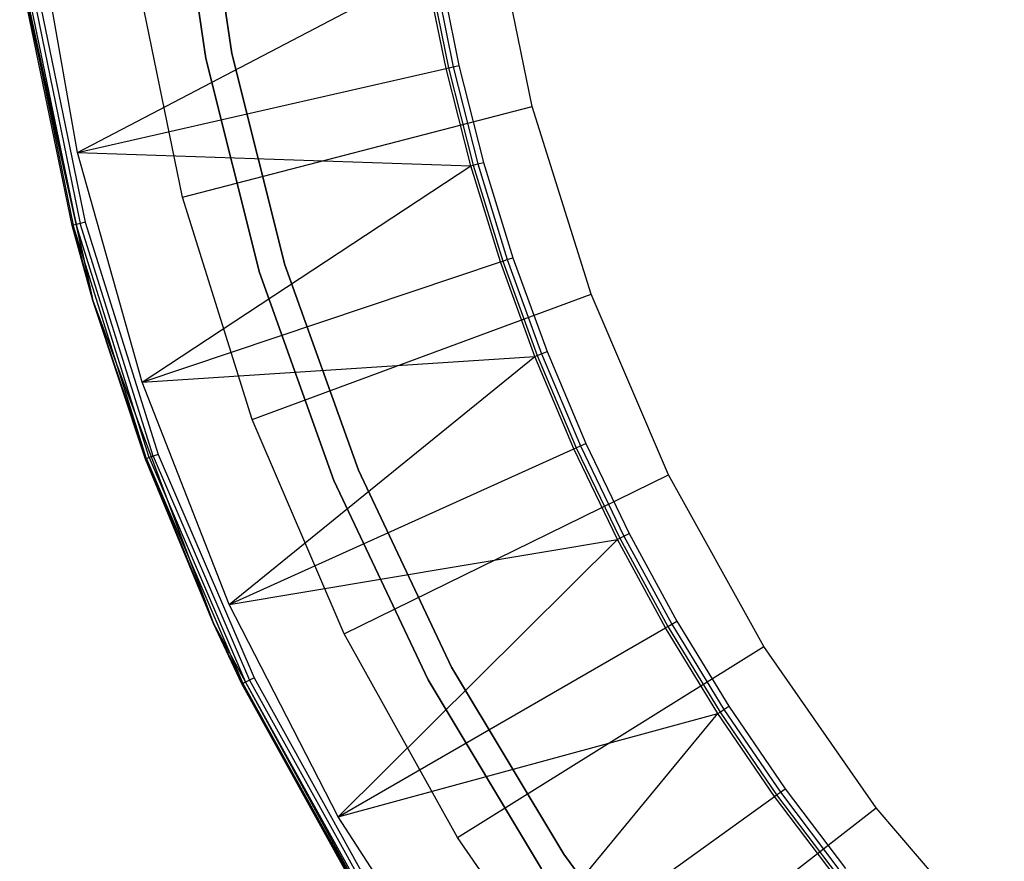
# Model space of a CAD drawing. Extents: x 0.02 to 4.27, y -2.13 to 2.13.
# Tile 2 of 13: x 0.04 to 0.91, y -1.09 to -0.35. Entities that reach past the tile are written whole.
import ezdxf

# ---------------------------------------------------------------- set-up
doc = ezdxf.new("R2010")
doc.units = 0
doc.header["$MEASUREMENT"] = 0
doc.layers.get('0').update_dxf_attribs({"color": 13, "linetype": 'CONTINUOUS'})

# ---------------------------------------------------------------- blocks, each defined once
blk = doc.blocks.new('LAMPKA_CHINSKA2_STL')
at = {"color": 0}
for p, q in [((0.20677, -0.38598, 11.26378), (0.17829, -0.19393, 11.26378)), ((0.17829, -0.19393, 11.25984), (0.20677, -0.38598, 11.25984)), ((0.22969, -0.38143, 11.34459), (0.20154, -0.19164, 11.34459)), ((0.20154, -0.19164, 11.34065), (0.22969, -0.38143, 11.34065)), ((0.22969, -0.38143, 11.34459), (0.20154, -0.19164, 11.34459)), ((0.20154, -0.19164, 11.34065), (0.22969, -0.38143, 11.34065)), ((0.49388, -0.42809, 12.55906), (0.45905, -0.25862, 12.55906)), ((0.49388, -0.42809, 12.55906), (0.45905, -0.25862, 12.55906)), ((0.09375, -0.4687, 11.06299), (0.05729, -0.26191, 11.06299)), ((0.09375, -0.4687, 11.06299), (0.05729, -0.26191, 11.06299)), ((0.0429, -0.30256), (0.10738, -0.59896)), ((0.0429, -0.30256), (0.10738, -0.59896)), ((0.09375, -0.4687, 11.06299), (0.40055, -0.30799, 12.62844)), ((0.09375, -0.4687, 11.06299), (0.40055, -0.30799, 12.62844)), ((0.18611, -0.50777, 11.06299), (0.1448, -0.30676, 11.06299)), ((0.18611, -0.50777, 11.06299), (0.1448, -0.30676, 11.06299)), ((0.41807, -0.39467, 12.62844), (0.40055, -0.30799, 12.62844)), ((0.41807, -0.39467, 12.62844), (0.40055, -0.30799, 12.62844)), ((0.40276, -0.3076, 12.63326), (0.42026, -0.39417, 12.63326)), ((0.40276, -0.3076, 12.63326), (0.42026, -0.39417, 12.63326)), ((0.40683, -0.30688, 12.6366), (0.42429, -0.39325, 12.6366)), ((0.40683, -0.30688, 12.6366), (0.42429, -0.39325, 12.6366)), ((0.41193, -0.30598, 12.6378), (0.42933, -0.3921, 12.6378)), ((0.41193, -0.30598, 12.6378), (0.42933, -0.3921, 12.6378)), ((0.05745, -0.32014, 0.23622), (0.10056, -0.52992, 0.23622)), ((0.05745, -0.32014, 0.23622), (0.10056, -0.52992, 0.23622)), ((0.08913, -0.53288, 0.22441), (0.04578, -0.32193, 0.22441)), ((0.04578, -0.32193, 0.22441), (0.10738, -0.59896)), ((0.04578, -0.32193, 0.22441), (0.10738, -0.59896)), ((0.08913, -0.53288, 0.22441), (0.04578, -0.32193, 0.22441)), ((0.04666, -0.3218, 0.22893), (0.09, -0.53266, 0.22893)), ((0.04666, -0.3218, 0.22893), (0.09, -0.53266, 0.22893)), ((0.0492, -0.32141, 0.23276), (0.09248, -0.53202, 0.23276)), ((0.0492, -0.32141, 0.23276), (0.09248, -0.53202, 0.23276)), ((0.05298, -0.32083, 0.23532), (0.09619, -0.53106, 0.23532)), ((0.05298, -0.32083, 0.23532), (0.09619, -0.53106, 0.23532)), ((0.25395, -0.57432, 11.26378), (0.20677, -0.38598, 11.26378)), ((0.20677, -0.38598, 11.25984), (0.25395, -0.57432, 11.25984)), ((0.27631, -0.56754, 11.34459), (0.22969, -0.38143, 11.34459)), ((0.22969, -0.38143, 11.34459), (0.22969, -0.38143, 11.34065)), ((0.22969, -0.38143, 11.34065), (0.27631, -0.56754, 11.34065)), ((0.22969, -0.38143, 11.34459), (0.22969, -0.38143, 11.34065)), ((0.27631, -0.56754, 11.34459), (0.22969, -0.38143, 11.34459)), ((0.22969, -0.38143, 11.34065), (0.27631, -0.56754, 11.34065)), ((0.09375, -0.4687, 11.06299), (0.41807, -0.39467, 12.62844)), ((0.09375, -0.4687, 11.06299), (0.41807, -0.39467, 12.62844)), ((0.41807, -0.39467, 12.62844), (0.42026, -0.39417, 12.63326)), ((0.41807, -0.39467, 12.62844), (0.42026, -0.39417, 12.63326)), ((0.43989, -0.48037, 12.62844), (0.41807, -0.39467, 12.62844)), ((0.43989, -0.48037, 12.62844), (0.41807, -0.39467, 12.62844)), ((0.42026, -0.39417, 12.63326), (0.42429, -0.39325, 12.6366)), ((0.42026, -0.39417, 12.63326), (0.42429, -0.39325, 12.6366)), ((0.42026, -0.39417, 12.63326), (0.44206, -0.47977, 12.63326)), ((0.42026, -0.39417, 12.63326), (0.44206, -0.47977, 12.63326)), ((0.42429, -0.39325, 12.6366), (0.42933, -0.3921, 12.6378)), ((0.42429, -0.39325, 12.6366), (0.42933, -0.3921, 12.6378)), ((0.42429, -0.39325, 12.6366), (0.44603, -0.47865, 12.6366)), ((0.42429, -0.39325, 12.6366), (0.44603, -0.47865, 12.6366)), ((0.42933, -0.3921, 12.6378), (0.45101, -0.47724, 12.6378)), ((0.42933, -0.3921, 12.6378), (0.45101, -0.47724, 12.6378)), ((0.18611, -0.50777, 11.06299), (0.49388, -0.42809, 12.55906)), ((0.18611, -0.50777, 11.06299), (0.49388, -0.42809, 12.55906)), ((0.54567, -0.59316, 12.55906), (0.49388, -0.42809, 12.55906)), ((0.54567, -0.59316, 12.55906), (0.49388, -0.42809, 12.55906)), ((0.15063, -0.67083, 11.06299), (0.09375, -0.4687, 11.06299)), ((0.09375, -0.4687, 11.06299), (0.43989, -0.48037, 12.62844)), ((0.09375, -0.4687, 11.06299), (0.43989, -0.48037, 12.62844)), ((0.15063, -0.67083, 11.06299), (0.09375, -0.4687, 11.06299)), ((0.15063, -0.67083, 11.06299), (0.43989, -0.48037, 12.62844)), ((0.15063, -0.67083, 11.06299), (0.43989, -0.48037, 12.62844)), ((0.43989, -0.48037, 12.62844), (0.44206, -0.47977, 12.63326)), ((0.43989, -0.48037, 12.62844), (0.44206, -0.47977, 12.63326)), ((0.46596, -0.56488, 12.62844), (0.43989, -0.48037, 12.62844)), ((0.46596, -0.56488, 12.62844), (0.43989, -0.48037, 12.62844)), ((0.44206, -0.47977, 12.63326), (0.44603, -0.47865, 12.6366)), ((0.44206, -0.47977, 12.63326), (0.44603, -0.47865, 12.6366)), ((0.44206, -0.47977, 12.63326), (0.46809, -0.56417, 12.63326)), ((0.44206, -0.47977, 12.63326), (0.46809, -0.56417, 12.63326)), ((0.44603, -0.47865, 12.6366), (0.45101, -0.47724, 12.6378)), ((0.44603, -0.47865, 12.6366), (0.45101, -0.47724, 12.6378)), ((0.44603, -0.47865, 12.6366), (0.472, -0.56285, 12.6366)), ((0.44603, -0.47865, 12.6366), (0.472, -0.56285, 12.6366)), ((0.45101, -0.47724, 12.6378), (0.47691, -0.5612, 12.6378)), ((0.45101, -0.47724, 12.6378), (0.47691, -0.5612, 12.6378)), ((0.24755, -0.70357, 11.06299), (0.18611, -0.50777, 11.06299)), ((0.24755, -0.70357, 11.06299), (0.18611, -0.50777, 11.06299)), ((0.09, -0.53266, 0.22893), (0.08913, -0.53288, 0.22441)), ((0.09, -0.53266, 0.22893), (0.08913, -0.53288, 0.22441)), ((0.10738, -0.59896, 0.22441), (0.08913, -0.53288, 0.22441)), ((0.08913, -0.53288, 0.22441), (0.10738, -0.59896)), ((0.08913, -0.53288, 0.22441), (0.10738, -0.59896)), ((0.10738, -0.59896, 0.22441), (0.08913, -0.53288, 0.22441)), ((0.09248, -0.53202, 0.23276), (0.09, -0.53266, 0.22893)), ((0.09248, -0.53202, 0.23276), (0.09, -0.53266, 0.22893)), ((0.10738, -0.59896, 0.22441), (0.09, -0.53266, 0.22893)), ((0.10738, -0.59896, 0.22441), (0.09, -0.53266, 0.22893)), ((0.15444, -0.73805, 0.22893), (0.09, -0.53266, 0.22893)), ((0.15444, -0.73805, 0.22893), (0.09, -0.53266, 0.22893)), ((0.09619, -0.53106, 0.23532), (0.09248, -0.53202, 0.23276)), ((0.09619, -0.53106, 0.23532), (0.09248, -0.53202, 0.23276)), ((0.15684, -0.73716, 0.23276), (0.09248, -0.53202, 0.23276)), ((0.15684, -0.73716, 0.23276), (0.09248, -0.53202, 0.23276)), ((0.10056, -0.52992, 0.23622), (0.09619, -0.53106, 0.23532)), ((0.10056, -0.52992, 0.23622), (0.09619, -0.53106, 0.23532)), ((0.16044, -0.73583, 0.23532), (0.09619, -0.53106, 0.23532)), ((0.16044, -0.73583, 0.23532), (0.09619, -0.53106, 0.23532)), ((0.10056, -0.52992, 0.23622), (0.16467, -0.73426, 0.23622)), ((0.10056, -0.52992, 0.23622), (0.16467, -0.73426, 0.23622)), ((0.46809, -0.56417, 12.63326), (0.472, -0.56285, 12.6366)), ((0.46809, -0.56417, 12.63326), (0.472, -0.56285, 12.6366)), ((0.472, -0.56285, 12.6366), (0.47691, -0.5612, 12.6378)), ((0.472, -0.56285, 12.6366), (0.47691, -0.5612, 12.6378)), ((0.472, -0.56285, 12.6366), (0.50214, -0.64565, 12.6366)), ((0.472, -0.56285, 12.6366), (0.50214, -0.64565, 12.6366)), ((0.47691, -0.5612, 12.6378), (0.50696, -0.64376, 12.6378)), ((0.47691, -0.5612, 12.6378), (0.50696, -0.64376, 12.6378)), ((0.15063, -0.67083, 11.06299), (0.46596, -0.56488, 12.62844)), ((0.15063, -0.67083, 11.06299), (0.46596, -0.56488, 12.62844)), ((0.34095, -0.74819, 11.34459), (0.27631, -0.56754, 11.34459)), ((0.27631, -0.56754, 11.34459), (0.27631, -0.56754, 11.34065)), ((0.27631, -0.56754, 11.34065), (0.34095, -0.74819, 11.34065)), ((0.27631, -0.56754, 11.34459), (0.27631, -0.56754, 11.34065)), ((0.34095, -0.74819, 11.34459), (0.27631, -0.56754, 11.34459)), ((0.27631, -0.56754, 11.34065), (0.34095, -0.74819, 11.34065)), ((0.46596, -0.56488, 12.62844), (0.46809, -0.56417, 12.63326)), ((0.46596, -0.56488, 12.62844), (0.46809, -0.56417, 12.63326)), ((0.49621, -0.64798, 12.62844), (0.46596, -0.56488, 12.62844)), ((0.49621, -0.64798, 12.62844), (0.46596, -0.56488, 12.62844)), ((0.46809, -0.56417, 12.63326), (0.4983, -0.64716, 12.63326)), ((0.46809, -0.56417, 12.63326), (0.4983, -0.64716, 12.63326)), ((0.31936, -0.75713, 11.26378), (0.25395, -0.57432, 11.26378)), ((0.25395, -0.57432, 11.25984), (0.31936, -0.75713, 11.25984)), ((0.24755, -0.70357, 11.06299), (0.54567, -0.59316, 12.55906)), ((0.24755, -0.70357, 11.06299), (0.54567, -0.59316, 12.55906)), ((0.61389, -0.75214, 12.55906), (0.54567, -0.59316, 12.55906)), ((0.61389, -0.75214, 12.55906), (0.54567, -0.59316, 12.55906)), ((0.1536, -0.73837, 0.22441), (0.10738, -0.59896, 0.22441)), ((0.10738, -0.59896, 0.22441), (0.10738, -0.59896)), ((0.10738, -0.59896), (0.1536, -0.73837, 0.22441)), ((0.10738, -0.59896, 0.22441), (0.10738, -0.59896)), ((0.10738, -0.59896), (0.1536, -0.73837, 0.22441)), ((0.10738, -0.59896), (0.21338, -0.88317, 0.22441)), ((0.10738, -0.59896), (0.21338, -0.88317, 0.22441)), ((0.10738, -0.59896), (0.21338, -0.88317)), ((0.10738, -0.59896), (0.21338, -0.88317)), ((0.1536, -0.73837, 0.22441), (0.10738, -0.59896, 0.22441)), ((0.15444, -0.73805, 0.22893), (0.10738, -0.59896, 0.22441)), ((0.15444, -0.73805, 0.22893), (0.10738, -0.59896, 0.22441)), ((0.15063, -0.67083, 11.06299), (0.49621, -0.64798, 12.62844)), ((0.15063, -0.67083, 11.06299), (0.49621, -0.64798, 12.62844)), ((0.22734, -0.86629, 11.06299), (0.49621, -0.64798, 12.62844)), ((0.22734, -0.86629, 11.06299), (0.49621, -0.64798, 12.62844)), ((0.49621, -0.64798, 12.62844), (0.4983, -0.64716, 12.63326)), ((0.49621, -0.64798, 12.62844), (0.4983, -0.64716, 12.63326)), ((0.53056, -0.72948, 12.62844), (0.49621, -0.64798, 12.62844)), ((0.53056, -0.72948, 12.62844), (0.49621, -0.64798, 12.62844)), ((0.4983, -0.64716, 12.63326), (0.50214, -0.64565, 12.6366)), ((0.4983, -0.64716, 12.63326), (0.50214, -0.64565, 12.6366)), ((0.4983, -0.64716, 12.63326), (0.53261, -0.72855, 12.63326)), ((0.4983, -0.64716, 12.63326), (0.53261, -0.72855, 12.63326)), ((0.50214, -0.64565, 12.6366), (0.50696, -0.64376, 12.6378)), ((0.50214, -0.64565, 12.6366), (0.50696, -0.64376, 12.6378)), ((0.50214, -0.64565, 12.6366), (0.53637, -0.72685, 12.6366)), ((0.50214, -0.64565, 12.6366), (0.53637, -0.72685, 12.6366)), ((0.50696, -0.64376, 12.6378), (0.54109, -0.72472, 12.6378)), ((0.50696, -0.64376, 12.6378), (0.54109, -0.72472, 12.6378)), ((0.22734, -0.86629, 11.06299), (0.15063, -0.67083, 11.06299)), ((0.22734, -0.86629, 11.06299), (0.15063, -0.67083, 11.06299)), ((0.32847, -0.89215, 11.06299), (0.24755, -0.70357, 11.06299)), ((0.32847, -0.89215, 11.06299), (0.24755, -0.70357, 11.06299)), ((0.53261, -0.72855, 12.63326), (0.53637, -0.72685, 12.6366)), ((0.53261, -0.72855, 12.63326), (0.53637, -0.72685, 12.6366)), ((0.53637, -0.72685, 12.6366), (0.54109, -0.72472, 12.6378)), ((0.53637, -0.72685, 12.6366), (0.54109, -0.72472, 12.6378)), ((0.53637, -0.72685, 12.6366), (0.5746, -0.80625, 12.6366)), ((0.53637, -0.72685, 12.6366), (0.5746, -0.80625, 12.6366)), ((0.54109, -0.72472, 12.6378), (0.57921, -0.80388, 12.6378)), ((0.54109, -0.72472, 12.6378), (0.57921, -0.80388, 12.6378)), ((0.16044, -0.73583, 0.23532), (0.15684, -0.73716, 0.23276)), ((0.16044, -0.73583, 0.23532), (0.15684, -0.73716, 0.23276)), ((0.16467, -0.73426, 0.23622), (0.16044, -0.73583, 0.23532)), ((0.16467, -0.73426, 0.23622), (0.16044, -0.73583, 0.23532)), ((0.16044, -0.73583, 0.23532), (0.24507, -0.93306, 0.23532)), ((0.16044, -0.73583, 0.23532), (0.24507, -0.93306, 0.23532)), ((0.16467, -0.73426, 0.23622), (0.24913, -0.93107, 0.23622)), ((0.16467, -0.73426, 0.23622), (0.24913, -0.93107, 0.23622)), ((0.22734, -0.86629, 11.06299), (0.53056, -0.72948, 12.62844)), ((0.22734, -0.86629, 11.06299), (0.53056, -0.72948, 12.62844)), ((0.53056, -0.72948, 12.62844), (0.53261, -0.72855, 12.63326)), ((0.53056, -0.72948, 12.62844), (0.53261, -0.72855, 12.63326)), ((0.56893, -0.80915, 12.62844), (0.53056, -0.72948, 12.62844)), ((0.56893, -0.80915, 12.62844), (0.53056, -0.72948, 12.62844)), ((0.53261, -0.72855, 12.63326), (0.57093, -0.80813, 12.63326)), ((0.53261, -0.72855, 12.63326), (0.57093, -0.80813, 12.63326)), ((0.1536, -0.73837, 0.22441), (0.15444, -0.73805, 0.22893)), ((0.1536, -0.73837, 0.22441), (0.15444, -0.73805, 0.22893)), ((0.21338, -0.88317, 0.22441), (0.1536, -0.73837, 0.22441)), ((0.21338, -0.88317, 0.22441), (0.1536, -0.73837, 0.22441)), ((0.15684, -0.73716, 0.23276), (0.15444, -0.73805, 0.22893)), ((0.15684, -0.73716, 0.23276), (0.15444, -0.73805, 0.22893)), ((0.15444, -0.73805, 0.22893), (0.23933, -0.93588, 0.22893)), ((0.15444, -0.73805, 0.22893), (0.23933, -0.93588, 0.22893)), ((0.15444, -0.73805, 0.22893), (0.21338, -0.88317, 0.22441)), ((0.15444, -0.73805, 0.22893), (0.21338, -0.88317, 0.22441)), ((0.15684, -0.73716, 0.23276), (0.24163, -0.93475, 0.23276)), ((0.15684, -0.73716, 0.23276), (0.24163, -0.93475, 0.23276)), ((0.32847, -0.89215, 11.06299), (0.61389, -0.75214, 12.55906)), ((0.32847, -0.89215, 11.06299), (0.61389, -0.75214, 12.55906)), ((0.42298, -0.92164, 11.34459), (0.34095, -0.74819, 11.34459)), ((0.34095, -0.74819, 11.34459), (0.34095, -0.74819, 11.34065)), ((0.34095, -0.74819, 11.34065), (0.42298, -0.92164, 11.34065)), ((0.34095, -0.74819, 11.34459), (0.34095, -0.74819, 11.34065)), ((0.42298, -0.92164, 11.34459), (0.34095, -0.74819, 11.34459)), ((0.34095, -0.74819, 11.34065), (0.42298, -0.92164, 11.34065)), ((0.69786, -0.90341, 12.55906), (0.61389, -0.75214, 12.55906)), ((0.69786, -0.90341, 12.55906), (0.61389, -0.75214, 12.55906)), ((0.40238, -0.93265, 11.26378), (0.31936, -0.75713, 11.26378)), ((0.31936, -0.75713, 11.25984), (0.40238, -0.93265, 11.25984)), ((0.5746, -0.80625, 12.6366), (0.57921, -0.80388, 12.6378)), ((0.5746, -0.80625, 12.6366), (0.57921, -0.80388, 12.6378)), ((0.57921, -0.80388, 12.6378), (0.62123, -0.88104, 12.6378)), ((0.57921, -0.80388, 12.6378), (0.62123, -0.88104, 12.6378)), ((0.22734, -0.86629, 11.06299), (0.56893, -0.80915, 12.62844)), ((0.22734, -0.86629, 11.06299), (0.56893, -0.80915, 12.62844)), ((0.32314, -1.05315, 11.06299), (0.56893, -0.80915, 12.62844)), ((0.32314, -1.05315, 11.06299), (0.56893, -0.80915, 12.62844)), ((0.56893, -0.80915, 12.62844), (0.57093, -0.80813, 12.63326)), ((0.56893, -0.80915, 12.62844), (0.57093, -0.80813, 12.63326)), ((0.61123, -0.88682, 12.62844), (0.56893, -0.80915, 12.62844)), ((0.61123, -0.88682, 12.62844), (0.56893, -0.80915, 12.62844)), ((0.57093, -0.80813, 12.63326), (0.5746, -0.80625, 12.6366)), ((0.57093, -0.80813, 12.63326), (0.5746, -0.80625, 12.6366)), ((0.57093, -0.80813, 12.63326), (0.61317, -0.8857, 12.63326)), ((0.57093, -0.80813, 12.63326), (0.61317, -0.8857, 12.63326)), ((0.5746, -0.80625, 12.6366), (0.61675, -0.88363, 12.6366)), ((0.5746, -0.80625, 12.6366), (0.61675, -0.88363, 12.6366)), ((0.32314, -1.05315, 11.06299), (0.22734, -0.86629, 11.06299)), ((0.32314, -1.05315, 11.06299), (0.22734, -0.86629, 11.06299)), ((0.21338, -0.88317), (0.21338, -0.88317, 0.22441)), ((0.21338, -0.88317), (0.21338, -0.88317, 0.22441)), ((0.21338, -0.88317), (0.23853, -0.93627, 0.22441)), ((0.23853, -0.93627, 0.22441), (0.21338, -0.88317, 0.22441)), ((0.21338, -0.88317), (0.23853, -0.93627, 0.22441)), ((0.21338, -0.88317), (0.35875, -1.14939)), ((0.21338, -0.88317), (0.35875, -1.14939)), ((0.23853, -0.93627, 0.22441), (0.21338, -0.88317, 0.22441)), ((0.23933, -0.93588, 0.22893), (0.21338, -0.88317, 0.22441)), ((0.23933, -0.93588, 0.22893), (0.21338, -0.88317, 0.22441)), ((0.61317, -0.8857, 12.63326), (0.61675, -0.88363, 12.6366)), ((0.61317, -0.8857, 12.63326), (0.61675, -0.88363, 12.6366)), ((0.61675, -0.88363, 12.6366), (0.62123, -0.88104, 12.6378)), ((0.61675, -0.88363, 12.6366), (0.62123, -0.88104, 12.6378)), ((0.61675, -0.88363, 12.6366), (0.66269, -0.95882, 12.6366)), ((0.61675, -0.88363, 12.6366), (0.66269, -0.95882, 12.6366)), ((0.62123, -0.88104, 12.6378), (0.66704, -0.95601, 12.6378)), ((0.62123, -0.88104, 12.6378), (0.66704, -0.95601, 12.6378)), ((0.32314, -1.05315, 11.06299), (0.61123, -0.88682, 12.62844)), ((0.32314, -1.05315, 11.06299), (0.61123, -0.88682, 12.62844)), ((0.42806, -1.07158, 11.06299), (0.32847, -0.89215, 11.06299)), ((0.42806, -1.07158, 11.06299), (0.32847, -0.89215, 11.06299)), ((0.61123, -0.88682, 12.62844), (0.61317, -0.8857, 12.63326)), ((0.61123, -0.88682, 12.62844), (0.61317, -0.8857, 12.63326)), ((0.65734, -0.96228, 12.62844), (0.61123, -0.88682, 12.62844)), ((0.65734, -0.96228, 12.62844), (0.61123, -0.88682, 12.62844)), ((0.61317, -0.8857, 12.63326), (0.65923, -0.96106, 12.63326)), ((0.61317, -0.8857, 12.63326), (0.65923, -0.96106, 12.63326)), ((0.42806, -1.07158, 11.06299), (0.69786, -0.90341, 12.55906)), ((0.42806, -1.07158, 11.06299), (0.69786, -0.90341, 12.55906)), ((0.79669, -1.04541, 12.55906), (0.69786, -0.90341, 12.55906)), ((0.79669, -1.04541, 12.55906), (0.69786, -0.90341, 12.55906)), ((0.52162, -1.08621, 11.34459), (0.42298, -0.92164, 11.34459)), ((0.42298, -0.92164, 11.34459), (0.42298, -0.92164, 11.34065)), ((0.42298, -0.92164, 11.34065), (0.52162, -1.08621, 11.34065)), ((0.42298, -0.92164, 11.34459), (0.42298, -0.92164, 11.34065)), ((0.52162, -1.08621, 11.34459), (0.42298, -0.92164, 11.34459)), ((0.42298, -0.92164, 11.34065), (0.52162, -1.08621, 11.34065)), ((0.24163, -0.93475, 0.23276), (0.23933, -0.93588, 0.22893)), ((0.24163, -0.93475, 0.23276), (0.23933, -0.93588, 0.22893)), ((0.24507, -0.93306, 0.23532), (0.24163, -0.93475, 0.23276)), ((0.24507, -0.93306, 0.23532), (0.24163, -0.93475, 0.23276)), ((0.24163, -0.93475, 0.23276), (0.34598, -1.12274, 0.23276)), ((0.24163, -0.93475, 0.23276), (0.34598, -1.12274, 0.23276)), ((0.24913, -0.93107, 0.23622), (0.24507, -0.93306, 0.23532)), ((0.24913, -0.93107, 0.23622), (0.24507, -0.93306, 0.23532)), ((0.24507, -0.93306, 0.23532), (0.34923, -1.12071, 0.23532)), ((0.24507, -0.93306, 0.23532), (0.34923, -1.12071, 0.23532)), ((0.24913, -0.93107, 0.23622), (0.35306, -1.11832, 0.23622)), ((0.24913, -0.93107, 0.23622), (0.35306, -1.11832, 0.23622)), ((0.50219, -1.09919, 11.26378), (0.40238, -0.93265, 11.26378)), ((0.40238, -0.93265, 11.25984), (0.50219, -1.09919, 11.25984)), ((0.23853, -0.93627, 0.22441), (0.23933, -0.93588, 0.22893)), ((0.23853, -0.93627, 0.22441), (0.23933, -0.93588, 0.22893)), ((0.35875, -1.14939), (0.23853, -0.93627, 0.22441)), ((0.35875, -1.14939), (0.23853, -0.93627, 0.22441)), ((0.34304, -1.12457, 0.22441), (0.23853, -0.93627, 0.22441)), ((0.34304, -1.12457, 0.22441), (0.23853, -0.93627, 0.22441)), ((0.23933, -0.93588, 0.22893), (0.3438, -1.12409, 0.22893)), ((0.23933, -0.93588, 0.22893), (0.3438, -1.12409, 0.22893)), ((0.65734, -0.96228, 12.62844), (0.65923, -0.96106, 12.63326)), ((0.65734, -0.96228, 12.62844), (0.65923, -0.96106, 12.63326)), ((0.65923, -0.96106, 12.63326), (0.66269, -0.95882, 12.6366)), ((0.65923, -0.96106, 12.63326), (0.66269, -0.95882, 12.6366)), ((0.65923, -0.96106, 12.63326), (0.70898, -1.03404, 12.63326)), ((0.65923, -0.96106, 12.63326), (0.70898, -1.03404, 12.63326)), ((0.66269, -0.95882, 12.6366), (0.66704, -0.95601, 12.6378)), ((0.66269, -0.95882, 12.6366), (0.66704, -0.95601, 12.6378)), ((0.66269, -0.95882, 12.6366), (0.71233, -1.03163, 12.6366)), ((0.66269, -0.95882, 12.6366), (0.71233, -1.03163, 12.6366)), ((0.66704, -0.95601, 12.6378), (0.71654, -1.02861, 12.6378)), ((0.66704, -0.95601, 12.6378), (0.71654, -1.02861, 12.6378)), ((0.32314, -1.05315, 11.06299), (0.65734, -0.96228, 12.62844)), ((0.32314, -1.05315, 11.06299), (0.65734, -0.96228, 12.62844)), ((0.43706, -1.22954, 11.06299), (0.65734, -0.96228, 12.62844)), ((0.43706, -1.22954, 11.06299), (0.65734, -0.96228, 12.62844)), ((0.70716, -1.03535, 12.62844), (0.65734, -0.96228, 12.62844)), ((0.70716, -1.03535, 12.62844), (0.65734, -0.96228, 12.62844)), ((0.71233, -1.03163, 12.6366), (0.71654, -1.02861, 12.6378)), ((0.71233, -1.03163, 12.6366), (0.71654, -1.02861, 12.6378)), ((0.71654, -1.02861, 12.6378), (0.76959, -1.09864, 12.6378)), ((0.71654, -1.02861, 12.6378), (0.76959, -1.09864, 12.6378)), ((0.43706, -1.22954, 11.06299), (0.70716, -1.03535, 12.62844)), ((0.43706, -1.22954, 11.06299), (0.70716, -1.03535, 12.62844)), ((0.70716, -1.03535, 12.62844), (0.70898, -1.03404, 12.63326)), ((0.70716, -1.03535, 12.62844), (0.70898, -1.03404, 12.63326)), ((0.76056, -1.10585, 12.62844), (0.70716, -1.03535, 12.62844)), ((0.76056, -1.10585, 12.62844), (0.70716, -1.03535, 12.62844)), ((0.70898, -1.03404, 12.63326), (0.71233, -1.03163, 12.6366)), ((0.70898, -1.03404, 12.63326), (0.71233, -1.03163, 12.6366)), ((0.70898, -1.03404, 12.63326), (0.76231, -1.10445, 12.63326)), ((0.70898, -1.03404, 12.63326), (0.76231, -1.10445, 12.63326)), ((0.71233, -1.03163, 12.6366), (0.76554, -1.10187, 12.6366)), ((0.71233, -1.03163, 12.6366), (0.76554, -1.10187, 12.6366)), ((0.54529, -1.24, 11.06299), (0.79669, -1.04541, 12.55906)), ((0.54529, -1.24, 11.06299), (0.79669, -1.04541, 12.55906)), ((0.90938, -1.17668, 12.55906), (0.79669, -1.04541, 12.55906)), ((0.90938, -1.17668, 12.55906), (0.79669, -1.04541, 12.55906)), ((0.43706, -1.22954, 11.06299), (0.32314, -1.05315, 11.06299)), ((0.43706, -1.22954, 11.06299), (0.32314, -1.05315, 11.06299)), ((0.54529, -1.24, 11.06299), (0.42806, -1.07158, 11.06299)), ((0.54529, -1.24, 11.06299), (0.42806, -1.07158, 11.06299)), ((0.63591, -1.24032, 11.34459), (0.52162, -1.08621, 11.34459)), ((0.52162, -1.08621, 11.34459), (0.52162, -1.08621, 11.34065)), ((0.52162, -1.08621, 11.34065), (0.63591, -1.24032, 11.34065)), ((0.52162, -1.08621, 11.34459), (0.52162, -1.08621, 11.34065)), ((0.63591, -1.24032, 11.34459), (0.52162, -1.08621, 11.34459)), ((0.52162, -1.08621, 11.34065), (0.63591, -1.24032, 11.34065))]:
    blk.add_line(p, q, dxfattribs=at)

msp = doc.modelspace()

# ---------------------------------------------------------------- block references
at = {"color": 0}
msp.add_blockref('LAMPKA_CHINSKA2_STL', (0, 0), dxfattribs=at)

doc.saveas('drawing.dxf')
